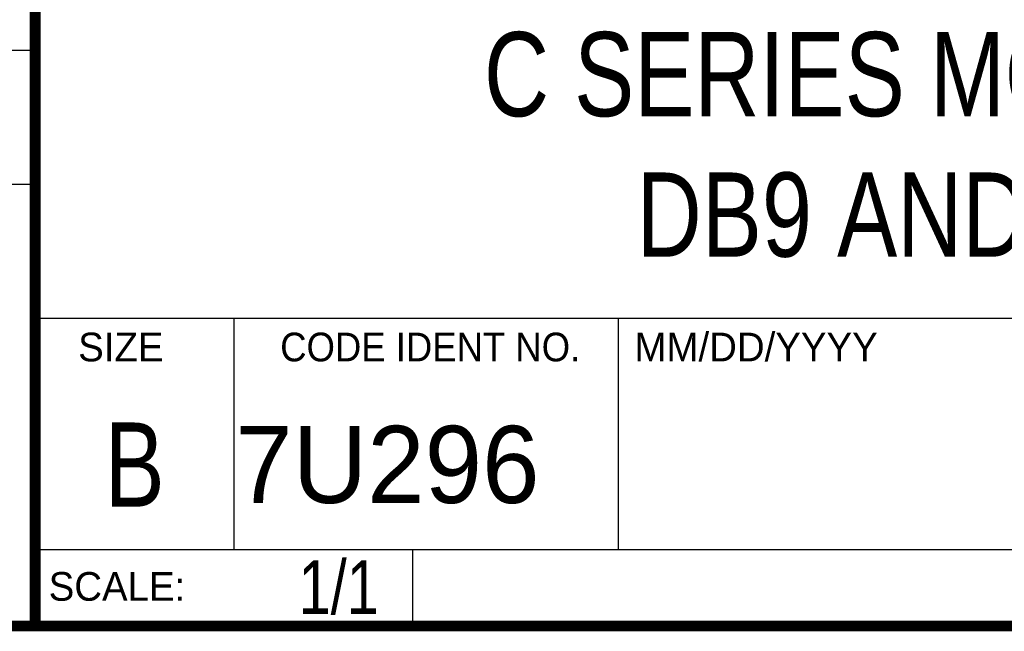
# Model space of a CAD drawing. Header units: inches. Extents: x 0.2 to 16.8, y 0.1 to 10.8.
# Tile 16 of 22: x 13 to 14.9, y 0.2 to 1.4. Entities that reach past the tile are written whole.
import ezdxf
from ezdxf.enums import TextEntityAlignment as Align

# ---------------------------------------------------------------- set-up
doc = ezdxf.new("R2010")
doc.units = ezdxf.units.IN
doc.header["$LTSCALE"] = 0.935
doc.header["$MEASUREMENT"] = 0
doc.layers.get('0').update_dxf_attribs({"linetype": 'CONTINUOUS'})
doc.styles.get("Standard").update_dxf_attribs({"font": 'txt', "width": 0.8})

msp = doc.modelspace()

# ---------------------------------------------------------------- linework, layer by layer
at = {"color": 2, "linetype": 'CONTINUOUS'}
for p, q in [((13.0652, 1.9695), (13.0652, 0.2605)), ((11.482, 1.3265), (13.0653, 1.3265)), ((13.0653, 1.0776), (11.482, 1.0776)), ((13.0652, 0.8295), (16.745, 0.8295)), ((13.434, 0.8295), (13.434, 0.4005)), ((14.146, 0.8295), (14.146, 0.4005)), ((13.0652, 0.4005), (16.745, 0.4005)), ((13.765, 0.4005), (13.765, 0.2605)), ((13.0652, 0.2605), (16.745, 0.2605))]:
    msp.add_line(p, q, dxfattribs=at)
at = {"color": 7, "linetype": 'CONTINUOUS', "const_width": 0.02}
for points in [[(13.0653, 1.9707), (13.0653, 0.2586)], [(0.25, 0.2586), (16.75, 0.2586)]]:
    msp.add_lwpolyline(points, dxfattribs=at)

# ---------------------------------------------------------------- texts
at = {"color": 2, "linetype": 'CONTINUOUS'}
for s, p in [('SIZE', (13.1451, 0.7494)), ('MM/DD/YYYY', (14.1765, 0.7494)), ('SCALE:', (13.0904, 0.3053))]:
    msp.add_text(s, height=0.05325, dxfattribs=at).set_placement(p)
at = {"color": 2, "linetype": 'CONTINUOUS', "width": 0.95}
msp.add_text('CODE IDENT NO.', height=0.053254, dxfattribs=at).set_placement((13.7978, 0.7494), align=Align.CENTER)
at = {"color": 7, "linetype": 'CONTINUOUS', "width": 0.8}
msp.add_text('B', height=0.1562, dxfattribs=at).set_placement((13.2497, 0.4798), align=Align.CENTER)
at = {"color": 7, "linetype": 'CONTINUOUS'}
msp.add_text('7U296', height=0.14316, dxfattribs=at).set_placement((13.4363, 0.4866))
at = {"color": 7, "linetype": 'CONTINUOUS', "width": 0.8}
msp.add_text('1/1', height=0.1, dxfattribs=at).set_placement((13.7025, 0.2805), align=Align.RIGHT)
at = {"color": 7, "linetype": 'CONTINUOUS', "insert": (14.9051, 1.3603), "char_height": 0.15625, "width": 2.5, "attachment_point": 2}
msp.add_mtext('C SERIES MODULE WITH\\PDB9 AND 4 PIN ST', dxfattribs=at)

doc.saveas('drawing.dxf')
